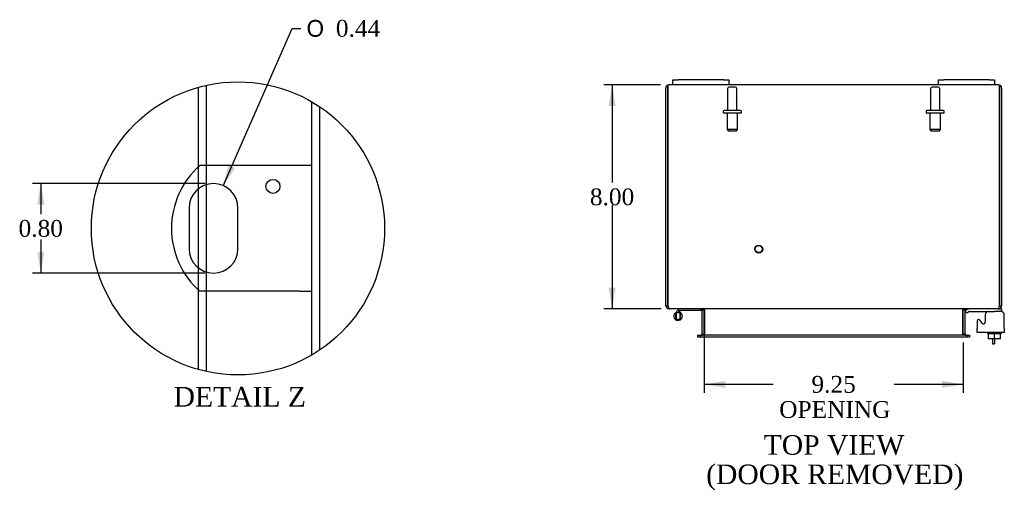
# Model space of a CAD drawing. Header units: inches. Extents: x 5 to 118, y 4 to 79.
# Tile 4 of 7: x 5 to 40, y 59 to 76. Entities that reach past the tile are written whole.
import ezdxf
from ezdxf.enums import TextEntityAlignment as Align
from ezdxf.lldxf.tags import DXFTag

# ---------------------------------------------------------------- set-up
doc = ezdxf.new("R2010")
doc.units = ezdxf.units.IN
doc.header["$MEASUREMENT"] = 0
doc.layers.get('0').update_dxf_attribs({"linetype": 'CONTINUOUS'})
for name, color, linetype in [('COM40153-1', 7, 'CONTINUOUS'), ('COM42667', 7, 'CONTINUOUS'), ('COM42780', 7, 'CONTINUOUS'), ('COM48426', 7, 'CONTINUOUS'), ('DEFAULT', 7, 'CONTINUOUS'), ('FET07710', 7, 'CONTINUOUS'), ('HNG10620-20B', 7, 'CONTINUOUS'), ('HNG10620-20P', 7, 'CONTINUOUS'), ('SCC19011', 7, 'CONTINUOUS'), ('STD21878', 7, 'CONTINUOUS'), ('STD26094', 7, 'CONTINUOUS'), ('WAF25035', 7, 'CONTINUOUS')]:
    doc.layers.add(name, color=color, linetype=linetype)
doc.styles.add('SEACAD_SOLID_EDGE_ANSI1_SY', font='txt')
doc.styles.add('SEACAD_TIMES_NEW_ROMAN', font='times.ttf')
tags = doc.linetypes.add('CENTER2', pattern=[1.125, 0.75, -0.125, 0.125, -0.125]).pattern_tags.tags
tags[10:11] = [DXFTag(74, 4), DXFTag(75, 0), DXFTag(340, '0'), DXFTag(46, 0.0), DXFTag(50, 0.0), DXFTag(44, 0.0), DXFTag(45, 0.0)]
tags[8:9] = [DXFTag(74, 4), DXFTag(75, 0), DXFTag(340, '0'), DXFTag(46, 0.0), DXFTag(50, 0.0), DXFTag(44, 0.0), DXFTag(45, 0.0)]
tags[6:7] = [DXFTag(74, 4), DXFTag(75, 0), DXFTag(340, '0'), DXFTag(46, 0.0), DXFTag(50, 0.0), DXFTag(44, 0.0), DXFTag(45, 0.0)]
tags[4:5] = [DXFTag(74, 4), DXFTag(75, 0), DXFTag(340, '0'), DXFTag(46, 0.0), DXFTag(50, 0.0), DXFTag(44, 0.0), DXFTag(45, 0.0)]
tags = doc.linetypes.add('HIDDEN2', pattern=[0.1875, 0.125, -0.0625]).pattern_tags.tags
tags[6:7] = [DXFTag(74, 4), DXFTag(75, 0), DXFTag(340, '0'), DXFTag(46, 0.0), DXFTag(50, 0.0), DXFTag(44, 0.0), DXFTag(45, 0.0)]
tags[4:5] = [DXFTag(74, 4), DXFTag(75, 0), DXFTag(340, '0'), DXFTag(46, 0.0), DXFTag(50, 0.0), DXFTag(44, 0.0), DXFTag(45, 0.0)]

# ---------------------------------------------------------------- blocks, each defined once
blk = doc.blocks.new('GDIMGGROUP7')
at = {"layer": 'DEFAULT', "linetype": 'Continuous'}
for points in [[(25.854, 72.529), (26.104, 72.529), (25.979, 73.279)], [(25.854, 66.029), (25.979, 65.279), (26.104, 66.029)]]:
    blk.add_hatch(color=136, dxfattribs=at).paths.add_polyline_path(points)
at = {"layer": 'DEFAULT', "color": 136, "linetype": 'Continuous'}
for p, q in [((27.703, 73.279), (25.679, 73.279)), ((25.979, 73.279), (25.979, 69.789)), ((25.979, 68.979), (25.979, 65.279)), ((27.729, 65.279), (25.679, 65.279))]:
    blk.add_line(p, q, dxfattribs=at)
at = {"layer": 'DEFAULT', "color": 136, "linetype": 'Continuous', "style": 'SEACAD_TIMES_NEW_ROMAN'}
blk.add_text('8.00', height=0.6, dxfattribs=at).set_placement((25.182, 69.579), align=Align.TOP_LEFT)
blk = doc.blocks.new('GDIMGGROUP20')
at = {"layer": 'DEFAULT', "linetype": 'Continuous'}
for points in [[(30.02, 62.452), (30.02, 62.702), (29.27, 62.577)], [(37.77, 62.452), (38.52, 62.577), (37.77, 62.702)]]:
    blk.add_hatch(color=136, dxfattribs=at).paths.add_polyline_path(points)
at = {"layer": 'DEFAULT', "color": 136, "linetype": 'Continuous'}
for p, q in [((29.27, 64.509), (29.27, 62.277)), ((38.52, 64.074), (38.52, 62.277)), ((29.27, 62.577), (31.737, 62.577)), ((36.053, 62.577), (38.52, 62.577))]:
    blk.add_line(p, q, dxfattribs=at)
at = {"layer": 'DEFAULT', "color": 136, "linetype": 'Continuous', "style": 'SEACAD_TIMES_NEW_ROMAN'}
for s, p in [('9.25', (33.099, 62.877)), ('OPENING', (31.947, 61.977))]:
    blk.add_text(s, height=0.6, dxfattribs=at).set_placement(p, align=Align.TOP_LEFT)
blk = doc.blocks.new('GDIMGGROUP27')
at = {"layer": 'DEFAULT', "linetype": 'Continuous'}
for points in [[(5.439, 69.002), (5.689, 69.002), (5.564, 69.752)], [(5.439, 67.302), (5.564, 66.552), (5.689, 67.302)]]:
    blk.add_hatch(color=136, dxfattribs=at).paths.add_polyline_path(points)
at = {"layer": 'DEFAULT', "color": 136, "linetype": 'Continuous'}
for p, q in [((11.434, 69.752), (5.264, 69.752)), ((5.564, 69.752), (5.564, 68.662)), ((5.564, 67.761), (5.564, 66.552)), ((11.434, 66.552), (5.264, 66.552))]:
    blk.add_line(p, q, dxfattribs=at)
at = {"layer": 'DEFAULT', "color": 136, "linetype": 'Continuous', "style": 'SEACAD_TIMES_NEW_ROMAN'}
blk.add_text('0.80', height=0.6, dxfattribs=at).set_placement((4.768, 68.452), align=Align.TOP_LEFT)
blk = doc.blocks.new('GDIMGGROUP28')
at = {"layer": 'DEFAULT', "linetype": 'Continuous'}
blk.add_hatch(color=136, dxfattribs=at).paths.add_polyline_path([(12.271, 70.415), (12.084, 69.678), (12.5, 70.315)])
at = {"layer": 'DEFAULT', "color": 136, "linetype": 'Continuous'}
for p, q in [((12.084, 69.678), (14.55, 75.304)), ((14.55, 75.304), (14.85, 75.304))]:
    blk.add_line(p, q, dxfattribs=at)
for s, style, p in [('O', 'SEACAD_SOLID_EDGE_ANSI1_SY', (15.06, 75.604)), ('0.44', 'SEACAD_TIMES_NEW_ROMAN', (16.105, 75.604))]:
    blk.add_text(s, height=0.6, dxfattribs=dict(at, style=style)).set_placement(p, align=Align.TOP_LEFT)

msp = doc.modelspace()

# ---------------------------------------------------------------- linework, layer by layer
at = {"color": 7, "linetype": 'CENTER2'}
msp.add_circle((12.608, 68.152), 5.239, dxfattribs=at)
at = {"layer": 'COM40153-1', "color": 7, "linetype": 'Continuous'}
for p, q in [((14.801, 70.402), (11.249, 70.402)), ((15.233, 70.402), (14.801, 70.402)), ((10.86, 68.878), (10.86, 67.426)), ((12.608, 67.426), (12.608, 68.878)), ((14.801, 65.902), (11.249, 65.902)), ((14.801, 65.902), (15.233, 65.902)), ((39.573, 64.208), (39.573, 64.029)), ((39.645, 64.208), (39.645, 64.029)), ((39.573, 64.029), (39.645, 64.029))]:
    msp.add_line(p, q, dxfattribs=at)
msp.add_circle((13.858, 69.654), 0.25, dxfattribs=at)
for centre, radius, start, end in [((13.233, 68.152), 3, 131.4096, 228.5904), ((11.734, 68.878), 0.874, 0, 180), ((11.734, 67.426), 0.874, 180, 0)]:
    msp.add_arc(centre, radius, start, end, dxfattribs=at)
at = {"layer": 'COM42667', "color": 7, "linetype": 'Continuous'}
for p, q in [((39.021, 64.832), (39.021, 64.577)), ((39.194, 64.767), (39.131, 64.865)), ((39.304, 65.059), (39.304, 64.8)), ((39.991, 64.577), (39.991, 65.059)), ((39.021, 64.434), (39.021, 64.577)), ((39.991, 64.434), (39.021, 64.434)), ((39.991, 64.577), (39.991, 64.434))]:
    msp.add_line(p, q, dxfattribs=at)
for centre, radius, start, end in [((39.429, 65.059), 0.125, 90, 180), ((39.866, 65.059), 0.125, 0, 90), ((39.081, 64.832), 0.06, 32.8455, 180), ((39.244, 64.8), 0.06, 212.8455, 0)]:
    msp.add_arc(centre, radius, start, end, dxfattribs=at)
at = {"layer": 'COM42780', "color": 7, "linetype": 'Continuous'}
for p, q in [((38.592, 65.187), (38.642, 65.237)), ((38.592, 65.187), (38.659, 65.12)), ((38.659, 65.12), (38.709, 65.17)), ((38.743, 65.184), (39.642, 65.184)), ((39.892, 65.184), (39.642, 65.184)), ((39.788, 65.279), (39.892, 65.279)), ((39.892, 65.279), (39.892, 65.184)), ((39.892, 65.182), (39.892, 65.184))]:
    msp.add_line(p, q, dxfattribs=at)
for radius in [0.143, 0.048]:
    msp.add_arc((38.743, 65.136), radius, 90, 135, dxfattribs=at)
msp.add_open_spline([(39.389, 65.176), (39.388, 65.178), (39.388, 65.18), (39.386, 65.183), (39.385, 65.184), (39.383, 65.184)], degree=3, knots=[0.6179659, 0.6179659, 0.6179659, 0.6179659, 0.75, 0.75, 1, 1, 1, 1], dxfattribs=at)
at = {"layer": 'COM48426', "color": 7, "linetype": 'Continuous'}
for p, q in [((11.181, 73.193), (11.181, 70.34)), ((11.469, 73.265), (11.469, 70.402)), ((27.967, 73.273), (27.967, 73.171)), ((27.967, 73.171), (27.967, 73.273)), ((28.145, 73.279), (28.003, 73.279)), ((37.645, 73.279), (30.145, 73.279)), ((39.787, 73.279), (39.645, 73.279)), ((39.823, 73.171), (39.823, 73.273)), ((39.823, 73.273), (39.823, 73.171)), ((27.895, 65.387), (27.895, 73.171)), ((27.967, 65.387), (27.967, 73.171)), ((27.967, 73.171), (27.967, 65.387)), ((39.823, 65.387), (39.823, 73.171)), ((39.823, 73.171), (39.823, 65.387)), ((39.895, 73.171), (39.895, 65.387)), ((15.233, 72.685), (15.233, 63.618)), ((11.469, 69.711), (11.469, 66.592)), ((11.181, 69.555), (11.181, 66.748)), ((11.181, 65.963), (11.181, 63.11)), ((11.469, 65.902), (11.469, 63.038)), ((27.967, 65.387), (27.895, 65.387)), ((28.003, 65.303), (28.003, 65.279)), ((28.003, 65.279), (28.027, 65.279)), ((39.761, 65.279), (28.029, 65.279)), ((29.198, 64.374), (29.198, 65.243)), ((29.198, 65.243), (29.27, 65.243)), ((29.27, 64.374), (29.27, 65.243)), ((29.283, 65.243), (29.283, 64.374)), ((38.506, 64.374), (38.506, 65.243)), ((38.592, 65.243), (38.52, 65.243)), ((38.52, 64.374), (38.52, 65.243)), ((38.592, 64.374), (38.592, 65.243)), ((39.763, 65.279), (39.787, 65.279)), ((39.787, 65.303), (39.787, 65.279)), ((39.823, 65.387), (39.895, 65.387)), ((29.04, 64.266), (29.04, 64.338)), ((29.04, 64.338), (29.116, 64.338)), ((29.116, 64.266), (29.04, 64.266)), ((29.116, 64.338), (29.123, 64.338)), ((29.116, 64.266), (29.123, 64.266)), ((29.123, 64.338), (29.168, 64.338)), ((29.123, 64.338), (29.123, 64.266)), ((29.168, 64.266), (29.123, 64.266)), ((38.621, 64.338), (29.168, 64.338)), ((38.621, 64.266), (29.168, 64.266)), ((29.198, 64.374), (29.27, 64.374)), ((38.592, 64.374), (38.52, 64.374)), ((38.621, 64.338), (38.666, 64.338)), ((38.666, 64.266), (38.621, 64.266)), ((38.674, 64.338), (38.666, 64.338)), ((38.666, 64.266), (38.666, 64.338)), ((38.674, 64.266), (38.666, 64.266)), ((38.674, 64.338), (38.75, 64.338)), ((38.75, 64.266), (38.674, 64.266)), ((38.75, 64.338), (38.75, 64.266))]:
    msp.add_line(p, q, dxfattribs=at)
at = {"layer": 'COM48426', "color": 7, "linetype": 'HIDDEN2'}
for p, q in [((15.521, 72.505), (15.521, 63.798)), ((11.469, 70.402), (11.469, 69.711)), ((11.181, 70.34), (11.181, 69.555)), ((11.181, 66.748), (11.181, 65.963)), ((11.469, 66.592), (11.469, 65.902))]:
    msp.add_line(p, q, dxfattribs=at)
at = {"layer": 'COM48426', "color": 7, "linetype": 'Continuous'}
for centre, radius, start, end in [((28.003, 73.171), 0.108, 109.4712, 180), ((28.003, 73.171), 0.108, 90, 109.4712), ((39.787, 73.171), 0.108, 70.5288, 90), ((39.787, 73.171), 0.108, 0, 70.5288), ((28.003, 65.387), 0.108, 180, 270), ((28.003, 65.387), 0.036, 180, 218.7236), ((29.162, 65.243), 0.036, 0, 90), ((29.162, 65.243), 0.108, 0, 10.3994), ((38.628, 65.243), 0.108, 169.6015, 180), ((38.628, 65.243), 0.036, 90, 180), ((39.787, 65.387), 0.108, 270, 0), ((39.787, 65.387), 0.036, 321.2764, 0), ((29.162, 64.374), 0.036, 270, 0), ((29.162, 64.374), 0.108, 349.6031, 0), ((38.628, 64.374), 0.108, 180, 190.3965), ((38.628, 64.374), 0.036, 180, 270)]:
    msp.add_arc(centre, radius, start, end, dxfattribs=at)
for centre, start_param, end_param in [((28.003, 73.171), 3.141593, 3.48143), ((39.787, 73.171), 2.801756, 3.141593)]:
    msp.add_ellipse(centre, major_axis=(0, -0.108), ratio=0.997813, start_param=start_param, end_param=end_param, dxfattribs=at)
for points, knots in [([(27.967, 65.387), (27.972, 65.373), (27.977, 65.359), (27.987, 65.333), (27.993, 65.321), (28.003, 65.301), (28.008, 65.293), (28.018, 65.282), (28.023, 65.279), (28.029, 65.279)], [0, 0, 0, 0, 0.25, 0.25, 0.5, 0.5, 0.75, 0.75, 1, 1, 1, 1]), ([(29.283, 65.243), (29.283, 65.245), (29.283, 65.247), (29.281, 65.25), (29.28, 65.252), (29.276, 65.257), (29.272, 65.26), (29.264, 65.264), (29.26, 65.266), (29.251, 65.27), (29.246, 65.271), (29.231, 65.275), (29.221, 65.276), (29.201, 65.279), (29.19, 65.279), (29.18, 65.279)], [0, 0, 0, 0, 0.0625, 0.0625, 0.125, 0.125, 0.25, 0.25, 0.375, 0.375, 0.5, 0.5, 0.75, 0.75, 1, 1, 1, 1]), ([(38.61, 65.279), (38.599, 65.279), (38.589, 65.279), (38.569, 65.276), (38.558, 65.275), (38.544, 65.271), (38.539, 65.27), (38.53, 65.266), (38.525, 65.264), (38.517, 65.26), (38.514, 65.257), (38.51, 65.252), (38.508, 65.25), (38.507, 65.247), (38.507, 65.245), (38.506, 65.243)], [0, 0, 0, 0, 0.25, 0.25, 0.5, 0.5, 0.625, 0.625, 0.75, 0.75, 0.875, 0.875, 0.9375, 0.9375, 1, 1, 1, 1]), ([(39.761, 65.279), (39.766, 65.279), (39.771, 65.282), (39.782, 65.293), (39.787, 65.301), (39.797, 65.321), (39.802, 65.333), (39.812, 65.359), (39.818, 65.373), (39.823, 65.387)], [0, 0, 0, 0, 0.25, 0.25, 0.5, 0.5, 0.75, 0.75, 1, 1, 1, 1]), ([(29.18, 64.338), (29.19, 64.338), (29.201, 64.339), (29.221, 64.341), (29.231, 64.343), (29.246, 64.346), (29.251, 64.348), (29.26, 64.351), (29.264, 64.353), (29.272, 64.358), (29.276, 64.361), (29.28, 64.365), (29.281, 64.367), (29.283, 64.371), (29.283, 64.372), (29.283, 64.374)], [0, 0, 0, 0, 0.25, 0.25, 0.5, 0.5, 0.625, 0.625, 0.75, 0.75, 0.875, 0.875, 0.9375, 0.9375, 1, 1, 1, 1]), ([(38.506, 64.374), (38.506, 64.372), (38.507, 64.371), (38.508, 64.367), (38.51, 64.365), (38.514, 64.361), (38.517, 64.358), (38.525, 64.353), (38.53, 64.351), (38.539, 64.348), (38.544, 64.346), (38.558, 64.343), (38.569, 64.341), (38.589, 64.339), (38.599, 64.338), (38.61, 64.338)], [0, 0, 0, 0, 0.0625, 0.0625, 0.125, 0.125, 0.25, 0.25, 0.375, 0.375, 0.5, 0.5, 0.75, 0.75, 1, 1, 1, 1])]:
    msp.add_open_spline(points, degree=3, knots=knots, dxfattribs=at)
at = {"layer": 'FET07710', "color": 7, "linetype": 'Continuous'}
for p, q in [((28.145, 73.466), (28.332, 73.466)), ((28.145, 73.279), (28.145, 73.466)), ((28.332, 73.279), (28.145, 73.279)), ((29.957, 73.466), (28.332, 73.466)), ((29.957, 73.279), (28.332, 73.279)), ((29.957, 73.466), (30.145, 73.466)), ((30.145, 73.279), (29.957, 73.279)), ((30.145, 73.466), (30.145, 73.279)), ((37.645, 73.466), (37.832, 73.466)), ((37.645, 73.279), (37.645, 73.466)), ((37.832, 73.279), (37.645, 73.279)), ((39.457, 73.466), (37.832, 73.466)), ((39.457, 73.279), (37.832, 73.279)), ((39.457, 73.466), (39.645, 73.466)), ((39.645, 73.279), (39.457, 73.279)), ((39.645, 73.466), (39.645, 73.279))]:
    msp.add_line(p, q, dxfattribs=at)
at = {"layer": 'HNG10620-20B', "color": 7, "linetype": 'Continuous'}
for p, q in [((28.334, 65.235), (28.225, 65.127)), ((28.376, 65.193), (28.316, 65.133)), ((28.352, 65.253), (28.334, 65.235)), ((28.334, 65.235), (28.376, 65.193)), ((28.379, 65.165), (28.369, 65.133)), ((28.394, 65.211), (28.376, 65.193)), ((29.15, 65.219), (28.415, 65.219)), ((29.15, 65.279), (29.15, 65.219))]:
    msp.add_line(p, q, dxfattribs=at)
for centre, radius, start, end in [((28.334, 65.018), 0.154, 135, 72.8181), ((28.415, 65.19), 0.089, 90, 135), ((28.415, 65.19), 0.029, 90, 135)]:
    msp.add_arc(centre, radius, start, end, dxfattribs=at)
at = {"layer": 'HNG10620-20P', "color": 7, "linetype": 'Continuous'}
for p, q in [((28.269, 65.133), (28.269, 64.903)), ((28.399, 65.133), (28.269, 65.133)), ((28.399, 65.133), (28.399, 64.903)), ((28.269, 64.903), (28.399, 64.903))]:
    msp.add_line(p, q, dxfattribs=at)
for centre, start, end in [((28.502, 65.014), 152.9012, 179.0261), ((28.165, 65.014), 0.9722, 27.1006), ((28.502, 65.022), 180.9722, 207.1004), ((28.165, 65.022), 332.9006, 359.0262)]:
    msp.add_arc(centre, 0.262, start, end, dxfattribs=at)
at = {"layer": 'SCC19011', "color": 7, "linetype": 'Continuous'}
for p, q in [((39.427, 64.208), (39.427, 64.389)), ((39.642, 64.208), (39.642, 64.389)), ((39.857, 64.208), (39.857, 64.389)), ((39.642, 64.208), (39.427, 64.208)), ((39.857, 64.208), (39.642, 64.208))]:
    msp.add_line(p, q, dxfattribs=at)
at = {"layer": 'STD21878', "color": 7, "linetype": 'HIDDEN2'}
for radius in [0.141, 0.125]:
    msp.add_circle((31.217, 67.411), radius, dxfattribs=at)
at = {"layer": 'STD26094', "color": 7, "linetype": 'HIDDEN2'}
for p, q in [((30.375, 73.207), (30.165, 73.207)), ((37.625, 73.207), (37.415, 73.207)), ((30.105, 73.147), (30.105, 72.37)), ((30.435, 72.37), (30.435, 73.147)), ((37.355, 73.147), (37.355, 72.37)), ((37.685, 72.37), (37.685, 73.147)), ((29.945, 72.34), (29.945, 72.3)), ((30.565, 72.37), (29.975, 72.37)), ((30.565, 72.27), (29.975, 72.27)), ((30.082, 72.27), (30.082, 71.683)), ((30.457, 71.683), (30.457, 72.27)), ((30.595, 72.3), (30.595, 72.34)), ((37.195, 72.34), (37.195, 72.3)), ((37.815, 72.37), (37.225, 72.37)), ((37.815, 72.27), (37.225, 72.27)), ((37.332, 72.27), (37.332, 71.683)), ((37.707, 71.683), (37.707, 72.27)), ((37.845, 72.3), (37.845, 72.34)), ((30.457, 71.683), (30.082, 71.683)), ((30.082, 71.683), (30.12, 71.645)), ((30.12, 71.645), (30.42, 71.645)), ((30.42, 71.645), (30.457, 71.683)), ((37.707, 71.683), (37.332, 71.683)), ((37.332, 71.683), (37.37, 71.645)), ((37.37, 71.645), (37.67, 71.645)), ((37.67, 71.645), (37.707, 71.683))]:
    msp.add_line(p, q, dxfattribs=at)
for centre, radius, start, end in [((30.165, 73.147), 0.06, 90, 180), ((30.375, 73.147), 0.06, 0, 90), ((37.415, 73.147), 0.06, 90, 180), ((37.625, 73.147), 0.06, 0, 90), ((29.975, 72.34), 0.03, 90, 180), ((29.975, 72.3), 0.03, 180, 270), ((30.565, 72.34), 0.03, 0, 90), ((30.565, 72.3), 0.03, 270, 0), ((37.225, 72.34), 0.03, 90, 180), ((37.225, 72.3), 0.03, 180, 270), ((37.815, 72.34), 0.03, 0, 90), ((37.815, 72.3), 0.03, 270, 0)]:
    msp.add_arc(centre, radius, start, end, dxfattribs=at)
at = {"layer": 'WAF25035', "color": 7, "linetype": 'Continuous'}
for p, q in [((39.392, 64.434), (39.392, 64.389)), ((39.392, 64.389), (39.892, 64.389)), ((39.892, 64.389), (39.892, 64.434))]:
    msp.add_line(p, q, dxfattribs=at)

# ---------------------------------------------------------------- block references
at = {"layer": 'DEFAULT', "color": 7}
for name in ['GDIMGGROUP28', 'GDIMGGROUP7', 'GDIMGGROUP27', 'GDIMGGROUP20']:
    msp.add_blockref(name, (0, 0), dxfattribs=at)

# ---------------------------------------------------------------- texts
at = {"layer": 'DEFAULT', "color": 7, "linetype": 'Continuous', "style": 'SEACAD_TIMES_NEW_ROMAN'}
for s, p in [('DETAIL Z', (10.31, 62.483)), ('TOP VIEW', (31.395, 60.76)), ('(DOOR REMOVED)', (29.338, 59.71))]:
    msp.add_text(s, height=0.7, dxfattribs=at).set_placement(p, align=Align.TOP_LEFT)

doc.saveas('drawing.dxf')
